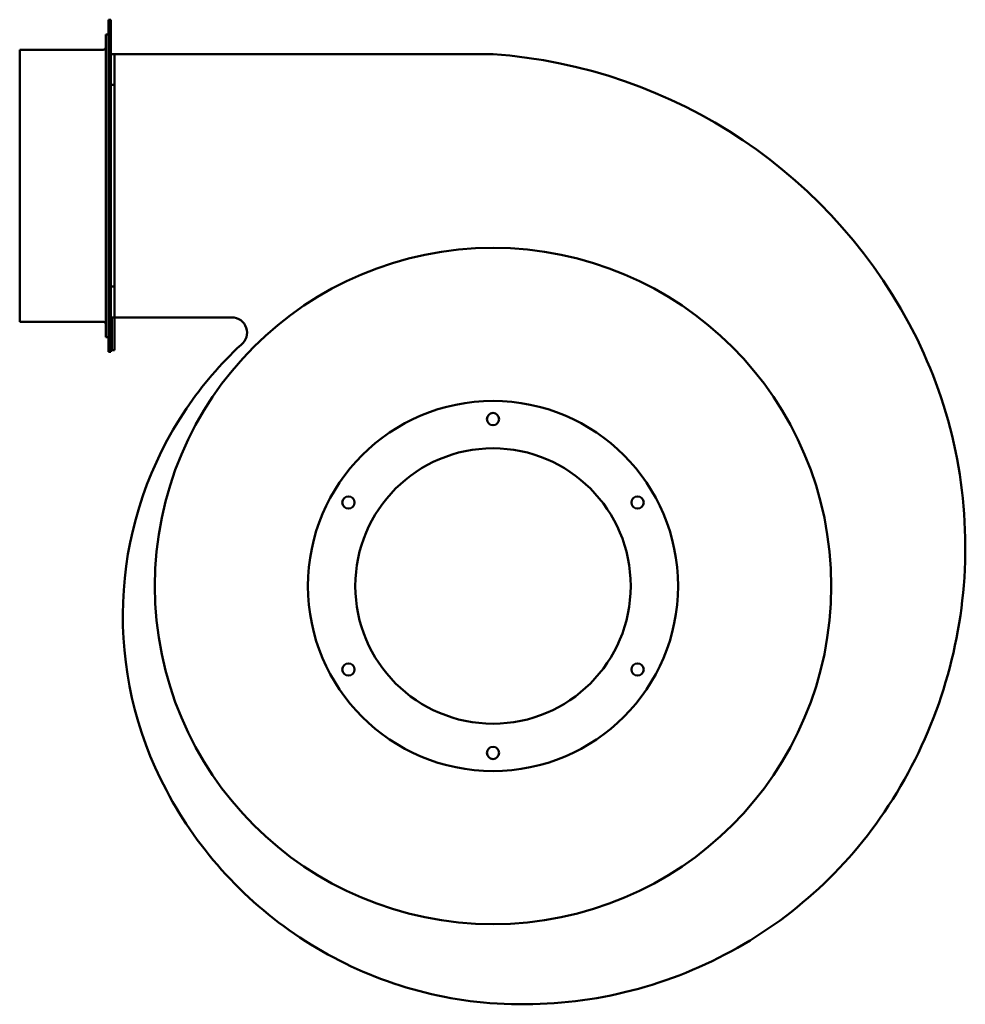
# Model space of a CAD drawing. Header units: millimetres. Extents: x 355 to 905, y 159 to 732.
import ezdxf

# ---------------------------------------------------------------- set-up
doc = ezdxf.new("R2010")
doc.units = ezdxf.units.MM
doc.header["$LTSCALE"] = 3
doc.layers.add('Widoczne (ISO)', color=7, linetype='Continuous', lineweight=50)

msp = doc.modelspace()

# ---------------------------------------------------------------- linework, layer by layer
at = {"layer": 'Widoczne (ISO)'}
for p, q in [((406.8, 731.55), (406.8, 538.55)), ((406.8, 731.55), (408.3, 731.55)), ((408.3, 731.55), (408.3, 711.55)), ((405.3, 723.01), (405.3, 547.05)), ((406.8, 723.01), (405.3, 723.01)), ((355.3, 556.05), (355.3, 714.05)), ((355.3, 714.05), (403.8, 714.05)), ((408.3, 711.55), (410.3, 711.55)), ((408.3, 711.16), (408.3, 711.55)), ((408.3, 711.16), (408.3, 558.95)), ((412.3, 711.55), (410.3, 711.55)), ((410.3, 711.55), (410.3, 693.68)), ((630.3, 711.55), (412.3, 711.55)), ((410.3, 693.68), (408.3, 693.68)), ((410.3, 576.43), (410.3, 693.68)), ((408.3, 576.43), (410.3, 576.43)), ((410.3, 576.43), (410.3, 558.55)), ((355.3, 556.05), (403.8, 556.05)), ((408.3, 558.55), (408.3, 558.95)), ((410.3, 558.55), (408.3, 558.55)), ((408.3, 558.55), (408.3, 538.55)), ((408.8, 539.46), (408.8, 558.55)), ((412.3, 558.55), (410.3, 558.55)), ((410.3, 558.55), (410.3, 539.46)), ((412.3, 558.55), (478.55, 558.55)), ((405.3, 547.05), (406.8, 547.05)), ((406.8, 538.55), (408.3, 538.55)), ((408.8, 539.46), (410.3, 539.46))]:
    msp.add_line(p, q, dxfattribs=at)
for centre, radius in [((630.3, 402.5), 196.5), ((630.3, 402.5), 107.5), ((630.3, 499.5), 3.55), ((630.3, 402.5), 80), ((546.29, 451), 3.55), ((714.3, 451), 3.55), ((546.29, 354), 3.55), ((714.3, 354), 3.55), ((630.3, 305.5), 3.55)]:
    msp.add_circle(centre, radius, dxfattribs=at)
for centre, radius, start, end in [((403.8, 715.55), 1.5, 270, 357.4986), ((403.8, 715.55), 1.5, 354.9928, 0), ((608.88, 413.57), 298.75, 26.3223, 85.8888), ((403.8, 554.55), 1.5, 0, 90), ((478.55, 549.7), 8.85, 307.7824, 90), ((629.75, 425.05), 274.96, 355.3717, 26.1075), ((629.19, 385.98), 213.67, 132.8183, 145.9371), ((630.43, 385.04), 215.22, 145.9137, 206.0485), ((629.6, 425.04), 275.11, 326.006, 355.3758), ((647.08, 393.18), 233.75, 206.0485, 235.5629), ((647.62, 412.74), 253.29, 295.721, 326.0343), ((647.08, 393.18), 233.75, 235.5629, 265.4397), ((647.64, 412.65), 253.21, 265.6643, 295.7258)]:
    msp.add_arc(centre, radius, start, end, dxfattribs=at)

doc.saveas('drawing.dxf')
